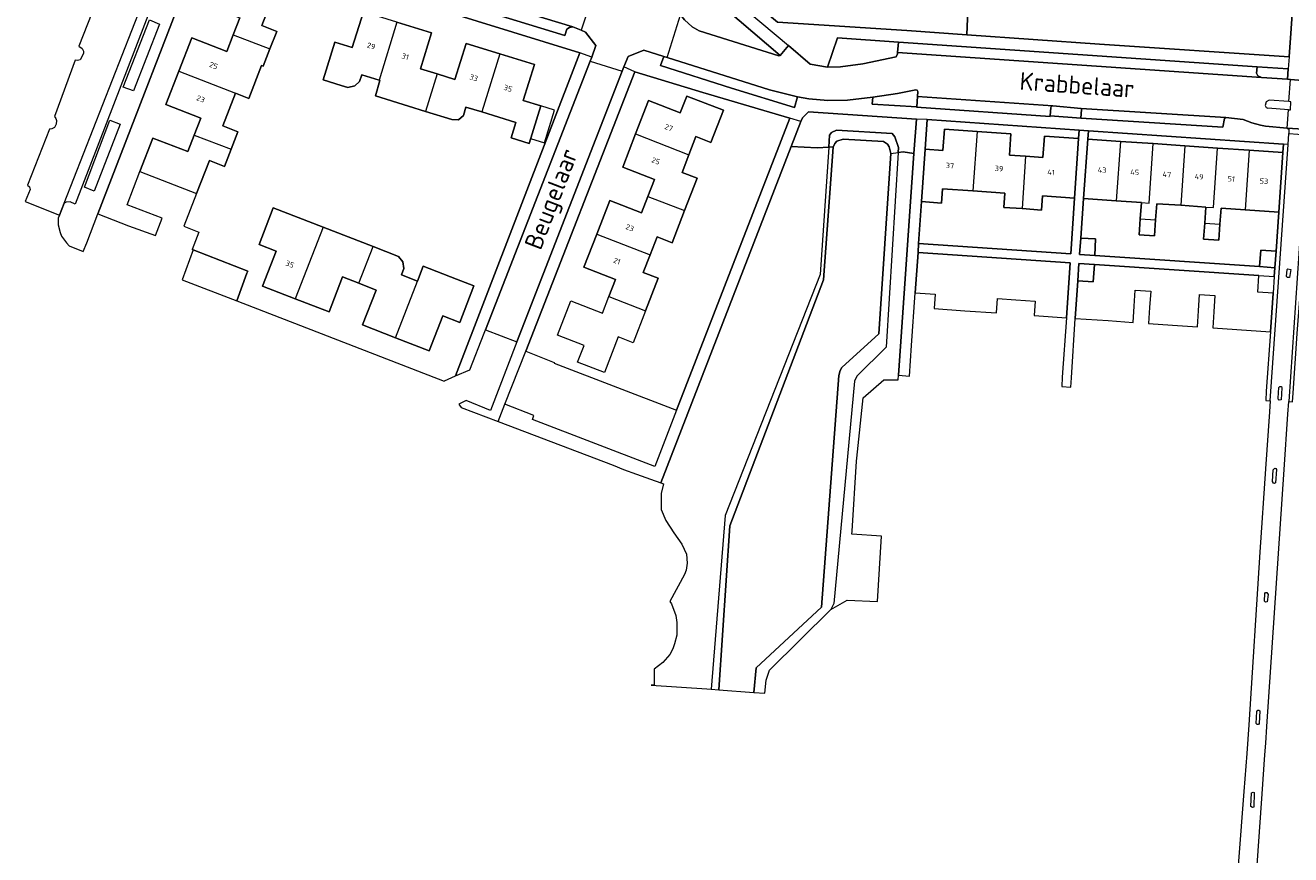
# Model space of a CAD drawing. Header units: metres. Extents: x 92650 to 117222, y 425801 to 461092.
# Tile 4 of 146: x 114448 to 114660, y 426019 to 426158. Entities that reach past the tile are written whole.
import ezdxf
from ezdxf.enums import TextEntityAlignment as Align

# ---------------------------------------------------------------- set-up
doc = ezdxf.new("R2010")
doc.units = ezdxf.units.M
for name, color, linetype, lineweight in [('B-WE-GK-BESCHOEIING-G', 253, 'GK-BESCHOEIING-SO', 15), ('B-WE-GR-BEPLANTING_CULTUUR_HEESTERS-GV', 253, 'CONTINUOUS', 15), ('B-WE-IE-TERREINAFSCHEIDING_KUNSTMATIG_HEKWERK-G', 253, 'IE-TERREINAFSCHEIDING_KUNSTMATIG-SO', 15), ('B-WE-OG-BEBOUWING-GV', 253, 'CONTINUOUS', 15), ('B-WE-OG-BEBOUWING-T18', 253, 'CONTINUOUS', 15), ('B-WE-OG-BEBOUWING_OVERBOUWING-GV', 253, 'CONTINUOUS', 15), ('B-WE-OG-TERREIN_BEGROEID-GV', 253, 'CONTINUOUS', 15), ('B-WE-OG-TERREIN_ERF-GV', 253, 'CONTINUOUS', 15), ('B-WE-OG-TOPOGRAFIE-T18', 7, 'CONTINUOUS', 15), ('B-WE-OG-WATER_SLOOT-GV', 253, 'CONTINUOUS', 15), ('B-WE-VH-OPENVERHARDING-GV', 253, 'CONTINUOUS', 15), ('B-WE-VH-OPENVERHARDING_BETONSTRAATSTEEN-GV', 253, 'CONTINUOUS', 15), ('B-WE-VH-OPENVERHARDING_TEGEL-GV', 253, 'CONTINUOUS', 15)]:
    doc.layers.add(name, color=color, linetype=linetype, lineweight=lineweight)
doc.styles.add('NLCS-ISO-M200-T18', font='NLCS-ISO.ttf', dxfattribs={"height": 0.36})
doc.linetypes.add('GK-BESCHOEIING-SO', pattern='A,18,-3,[1,NLCS.SHX,S=0.6,R=0,X=0,Y=0],-3', length=24)
doc.linetypes.add('IE-TERREINAFSCHEIDING_KUNSTMATIG-SO', pattern='A,4,[82,NLCS.SHX,S=0.75,R=90,X=0,Y=0],4,-2', length=10)

msp = doc.modelspace()

# ---------------------------------------------------------------- linework, layer by layer
at = {"layer": 'B-WE-GK-BESCHOEIING-G', "transparency": 33554687, "flags": 128}
msp.add_lwpolyline([(114569.591, 426046.574), (114570.009, 426050.679), (114580.94, 426060.846), (114583.839, 426099.627), (114584.057, 426100.472), (114584.323, 426100.972), (114590.569, 426106.602), (114592.531, 426136.81), (114592.296, 426137.941), (114592.01, 426138.422), (114591.325, 426138.846), (114584.556, 426139.243), (114583.503, 426138.896), (114583.15, 426138.533), (114582.913, 426137.909), (114581.265, 426115.672), (114565.599, 426074.462), (114563.775, 426047.016)], dxfattribs=at)
at = {"layer": 'B-WE-GR-BEPLANTING_CULTUUR_HEESTERS-GV', "transparency": 33554687, "flags": 128}
for points in [[(114584.974, 426160.289), (114564.162, 426166.763), (114573.578, 426158.814), (114595.256, 426157.442), (114605.258, 426156.724), (114605.526, 426162.121), (114604.766, 426160.806), (114588.8, 426161.818), (114587.34, 426165.557)], [(114562.597, 426163.051), (114558.215, 426164.423), (114556.908, 426160.645), (114557.356, 426160.071), (114558.001, 426159.246), (114559.27, 426158.045), (114560.43, 426157.382), (114573.795, 426153.194), (114573.999, 426153.252)], [(114593.816, 426155.463), (114583.62, 426156.197), (114581.936, 426151.315), (114584.135, 426151.338), (114587.879, 426151.836), (114593.474, 426153.027), (114593.663, 426153.521), (114593.683, 426153.773)], [(114555.121, 426152.9), (114554.52, 426153.09), (114553.976, 426151.578), (114565.885, 426147.792), (114576.422, 426144.55), (114576.935, 426146.335), (114572.215, 426147.491)], [(114659.103, 426151.042), (114653.878, 426151.366), (114653.768, 426150.295), (114654.007, 426149.821), (114654.635, 426149.579), (114658.969, 426149.288)], [(114596.957, 426147.421), (114596.76, 426147.494), (114593.684, 426146.882), (114589.561, 426146.265), (114589.456, 426145.099), (114596.888, 426144.674), (114597.027, 426146.381), (114597.094, 426147.211)], [(114624.409, 426144.373), (114619.699, 426144.824), (114619.44, 426144.749), (114619.364, 426144.543), (114619.26, 426143.172), (114624.399, 426142.767), (114624.467, 426144.215)], [(114596.838, 426142.612), (114578.76, 426143.819), (114577.74, 426142.804), (114577.505, 426142.197), (114575.878, 426138.003), (114580.213, 426137.773), (114582.167, 426137.871), (114582.303, 426139.909), (114582.638, 426140.327), (114583.468, 426140.745), (114592.771, 426140.165), (114593.229, 426139.624), (114593.818, 426137.821), (114593.767, 426136.996), (114594.627, 426137.125), (114596.433, 426136.815)]]:
    msp.add_lwpolyline(points, close=True, dxfattribs=at)
at = {"layer": 'B-WE-IE-TERREINAFSCHEIDING_KUNSTMATIG_HEKWERK-G', "transparency": 33554687, "flags": 128}
msp.add_lwpolyline([(114484.718, 426116.785), (114484.852, 426117.108), (114475.549, 426120.736)], dxfattribs=at)
at = {"layer": 'B-WE-OG-BEBOUWING-GV', "transparency": 33554687, "flags": 128}
for points in [[(114490.471, 426166.722), (114485.995, 426168.456), (114484.908, 426165.649), (114479.872, 426167.6), (114477.644, 426161.85), (114483.517, 426159.576), (114482.413, 426156.725), (114488.57, 426154.342), (114489.708, 426157.28), (114487.19, 426158.255)], [(114532.855, 426151.721), (114527.046, 426153.519), (114524.034, 426143.788), (114529.747, 426142.02), (114528.95, 426139.442), (114531.977, 426138.506), (114533.924, 426144.798), (114530.992, 426145.705)], [(114564.524, 426144.081), (114558.378, 426146.456), (114557.268, 426143.646), (114551.988, 426145.697), (114549.812, 426140.104), (114558.74, 426136.64), (114559.913, 426139.66), (114562.429, 426138.683)], [(114624.01, 426139.344), (114618.279, 426139.739), (114618.033, 426136.17), (114615.126, 426136.37), (114614.525, 426127.597), (114617.791, 426127.369), (114617.958, 426129.751), (114623.34, 426129.377)], [(114636.484, 426138.488), (114631.009, 426138.866), (114630.315, 426128.894), (114634.515, 426128.606), (114635.797, 426128.519)], [(114647.269, 426137.744), (114641.793, 426138.122), (114641.101, 426128.156), (114645.305, 426127.867), (114646.582, 426127.779)], [(114658.205, 426136.99), (114652.568, 426137.379), (114651.874, 426127.416), (114657.527, 426127.028)], [(114505.857, 426121.234), (114497.474, 426124.489), (114492.817, 426112.486), (114498.469, 426110.291), (114500.745, 426116.152), (114503.473, 426115.092)], [(114626.856, 426122.531), (114624.355, 426122.655), (114624.153, 426119.937), (114626.718, 426119.763)], [(114657.074, 426120.502), (114654.51, 426120.661), (114654.317, 426117.887), (114656.873, 426117.709)], [(114626.647, 426118.26), (114624.063, 426118.437), (114623.869, 426115.505), (114626.444, 426115.325)]]:
    msp.add_lwpolyline(points, close=True, dxfattribs=at)
for points in [[(114509.849, 426158.843), (114504.219, 426160.586), (114502.356, 426154.57), (114499.434, 426155.475), (114497.483, 426149.172), (114500.523, 426148.242), (114501.638, 426147.901), (114502.79, 426148.16), (114503.598, 426148.894), (114503.943, 426150.008), (114506.838, 426149.112)], [(114516.581, 426150.166), (114513.786, 426151.032), (114515.648, 426157.048), (114509.849, 426158.843), (114506.838, 426149.112), (114507, 426149.062), (114506.268, 426146.488), (114511.762, 426144.763), (114514.633, 426143.874)], [(114482.413, 426156.725), (114481.338, 426153.947), (114475.466, 426156.221), (114473.289, 426150.601), (114482.799, 426146.92), (114485.031, 426146.055), (114487.172, 426151.582), (114487.458, 426151.471), (114488.57, 426154.342)], [(114527.046, 426153.519), (114521.416, 426155.262), (114519.553, 426149.246), (114516.581, 426150.166), (114514.633, 426143.874), (114519.061, 426142.503), (114520.164, 426142.461), (114520.971, 426143.208), (114521.403, 426144.603), (114524.034, 426143.788)], [(114473.289, 426150.601), (114471.138, 426145.047), (114477.009, 426142.774), (114475.905, 426139.923), (114482.06, 426137.54), (114483.201, 426140.486), (114480.683, 426141.461), (114482.799, 426146.92)], [(114606.992, 426140.515), (114601.524, 426140.892), (114601.279, 426137.328), (114598.292, 426137.534), (114597.688, 426128.769), (114601.037, 426128.536), (114601.203, 426130.917), (114606.305, 426130.562)], [(114475.905, 426139.923), (114474.83, 426137.144), (114468.959, 426139.418), (114466.782, 426133.798), (114476.288, 426130.118), (114478.433, 426135.652), (114480.951, 426134.677), (114482.06, 426137.54)], [(114549.812, 426140.104), (114547.648, 426134.541), (114552.955, 426132.478), (114551.856, 426129.652), (114557.999, 426127.269), (114560.107, 426132.702), (114557.591, 426133.679), (114558.74, 426136.64)], [(114615.126, 426136.37), (114612.402, 426136.558), (114612.648, 426140.126), (114606.992, 426140.515), (114606.305, 426130.562), (114611.629, 426130.192), (114611.462, 426127.81), (114614.525, 426127.597)], [(114631.009, 426138.866), (114625.544, 426139.243), (114624.848, 426129.27), (114630.315, 426128.894)], [(114641.793, 426138.122), (114636.484, 426138.488)], [(114652.568, 426137.379), (114647.269, 426137.744)], [(114551.856, 426129.652), (114550.776, 426126.874), (114545.471, 426128.938), (114543.29, 426123.329), (114552.229, 426119.861), (114553.397, 426122.871), (114555.913, 426121.895), (114557.999, 426127.269)], [(114634.515, 426128.606), (114634.331, 426125.912), (114636.895, 426125.737), (114637.079, 426128.432), (114641.101, 426128.156)], [(114645.305, 426127.867), (114645.12, 426125.171), (114647.675, 426124.997), (114647.859, 426127.691), (114651.874, 426127.416)], [(114497.474, 426124.489), (114489.126, 426127.73), (114486.742, 426121.589), (114489.598, 426120.48), (114487.323, 426114.619), (114492.817, 426112.486)], [(114634.331, 426125.912), (114634.146, 426123.217), (114636.71, 426123.041), (114636.895, 426125.737)], [(114645.12, 426125.171), (114644.936, 426122.477), (114647.49, 426122.302), (114647.675, 426124.997)], [(114543.29, 426123.329), (114541.132, 426117.777), (114546.437, 426115.714), (114545.338, 426112.887), (114551.49, 426110.5), (114553.598, 426115.933), (114551.083, 426116.909), (114552.229, 426119.861)], [(114503.473, 426115.092), (114506.364, 426113.97), (114504.089, 426108.109), (114509.582, 426105.976), (114513.269, 426115.476), (114510.582, 426116.519), (114510.995, 426117.582), (114510.85, 426118.711), (114510.115, 426119.58), (114505.857, 426121.234)], [(114509.582, 426105.976), (114515.234, 426103.781), (114517.51, 426109.642), (114520.357, 426108.537), (114522.742, 426114.678), (114519.821, 426115.812), (114514.24, 426117.978), (114513.269, 426115.476)]]:
    msp.add_lwpolyline(points, dxfattribs=at)
at = {"layer": 'B-WE-OG-BEBOUWING_OVERBOUWING-GV', "transparency": 33554687, "flags": 128}
msp.add_lwpolyline([(114533.924, 426144.798), (114532.234, 426139.337), (114534.551, 426138.621), (114536.225, 426144.094)], close=True, dxfattribs=at)
at = {"layer": 'B-WE-OG-TERREIN_BEGROEID-GV', "transparency": 33554687, "flags": 128}
for points in [[(114582.913, 426137.909), (114583.15, 426138.533), (114583.503, 426138.896), (114584.556, 426139.243), (114591.325, 426138.846), (114592.01, 426138.422), (114592.296, 426137.941), (114592.531, 426136.81), (114593.767, 426136.996), (114593.818, 426137.821), (114593.229, 426139.624), (114592.771, 426140.165), (114583.468, 426140.745), (114582.638, 426140.327), (114582.303, 426139.909), (114582.167, 426137.871)], [(114582.167, 426137.871), (114580.213, 426137.773), (114575.878, 426138.003), (114554.024, 426081.654), (114554.496, 426081.48), (114554.087, 426079.875), (114554.066, 426077.205), (114554.896, 426075.363), (114556.188, 426073.268), (114557.533, 426071.409), (114558.34, 426069.705), (114558.441, 426068.23), (114558.276, 426067.036), (114558.014, 426066.33), (114555.565, 426061.788), (114555.846, 426061.408), (114556.537, 426059.462), (114556.73, 426058.27), (114556.736, 426056.171), (114556.351, 426054.695), (114556.031, 426053.86), (114555.528, 426052.906), (114554.377, 426051.547), (114552.941, 426050.434), (114552.916, 426047.772), (114552.416, 426047.777), (114561.716, 426047.172), (114562.457, 426047.116)], [(114592.531, 426136.81), (114590.569, 426106.602), (114584.323, 426100.972), (114584.057, 426100.472), (114583.839, 426099.627), (114580.94, 426060.846), (114570.009, 426050.679), (114569.591, 426046.574), (114571.465, 426046.432), (114571.695, 426048.628), (114572.249, 426050.283), (114582.503, 426060.456)]]:
    msp.add_lwpolyline(points, dxfattribs=at)
for points in [[(114581.265, 426115.672), (114582.913, 426137.909), (114582.167, 426137.871), (114580.746, 426116.54), (114564.822, 426076.189), (114562.457, 426047.116), (114563.775, 426047.016), (114565.599, 426074.462)], [(114596.433, 426136.815), (114594.627, 426137.125), (114593.767, 426136.996), (114591.754, 426104.391), (114586.84, 426099.519), (114586.485, 426098.692), (114583.002, 426061.47), (114582.503, 426060.456), (114585.249, 426062.041), (114590.317, 426061.767), (114590.99, 426072.736), (114586.014, 426073.091), (114586.064, 426073.58), (114586.823, 426085.319), (114586.881, 426085.803), (114587.943, 426095.93), (114591.41, 426098.944), (114593.788, 426098.947), (114593.84, 426099.685)]]:
    msp.add_lwpolyline(points, close=True, dxfattribs=at)
at = {"layer": 'B-WE-OG-TERREIN_ERF-GV', "transparency": 33554687, "flags": 128}
for points in [[(114607.65, 426197.382), (114607.539, 426192.505), (114607.115, 426185.6), (114606.95, 426185.618), (114606.557, 426181.742), (114606.879, 426181.726), (114605.526, 426162.121), (114605.258, 426156.724), (114627.514, 426155.127), (114659.283, 426153.04), (114660.251, 426167.323), (114660.615, 426176.674), (114661.44, 426184.881), (114661.995, 426190.402), (114660.333, 426191.433), (114657.612, 426192.94), (114653.699, 426193.996), (114651.97, 426194.276), (114633.392, 426195.461), (114633.435, 426196.037), (114628.245, 426196.554), (114628.176, 426195.881)], [(114561.058, 426147.042), (114549.7, 426150.543), (114531.408, 426103.748), (114536.19, 426101.83), (114536.145, 426101.713), (114556.675, 426093.835), (114575.654, 426142.742)], [(114558.378, 426146.456), (114564.524, 426144.081), (114562.429, 426138.683), (114559.913, 426139.66), (114558.74, 426136.64), (114557.591, 426133.679), (114560.107, 426132.702), (114557.999, 426127.269), (114555.913, 426121.895), (114553.397, 426122.871), (114552.229, 426119.861), (114551.083, 426116.909), (114553.598, 426115.933), (114551.49, 426110.5), (114549.404, 426105.125), (114546.888, 426106.101), (114544.585, 426100.166), (114540.095, 426101.883), (114541.18, 426104.675), (114536.712, 426106.412), (114538.949, 426112.164), (114544.255, 426110.101), (114545.338, 426112.887), (114546.437, 426115.714), (114541.132, 426117.777), (114543.29, 426123.329), (114545.471, 426128.938), (114550.776, 426126.874), (114551.856, 426129.652), (114552.955, 426132.478), (114547.648, 426134.541), (114549.812, 426140.104), (114551.988, 426145.697), (114557.268, 426143.646)], [(114624.106, 426140.766), (114598.636, 426142.525), (114598.292, 426137.534), (114601.279, 426137.328), (114601.524, 426140.892), (114606.992, 426140.515), (114612.648, 426140.126), (114612.402, 426136.558), (114615.126, 426136.37), (114618.033, 426136.17), (114618.279, 426139.739), (114624.01, 426139.344)], [(114658.301, 426138.406), (114625.643, 426140.66), (114625.544, 426139.243), (114631.009, 426138.866), (114636.484, 426138.488), (114641.793, 426138.122), (114647.269, 426137.744), (114652.568, 426137.379), (114658.205, 426136.99)], [(114606.305, 426130.562), (114601.203, 426130.917), (114601.037, 426128.536), (114597.688, 426128.769), (114597.204, 426121.746), (114622.712, 426120.034), (114623.34, 426129.377), (114617.958, 426129.751), (114617.791, 426127.369), (114614.525, 426127.597), (114611.462, 426127.81), (114611.629, 426130.192)], [(114630.315, 426128.894), (114624.848, 426129.27), (114624.355, 426122.655), (114626.856, 426122.531), (114626.718, 426119.763), (114654.317, 426117.887), (114654.51, 426120.661), (114657.074, 426120.502), (114657.527, 426127.028), (114651.874, 426127.416), (114647.859, 426127.691), (114647.675, 426124.997), (114647.49, 426122.302), (114644.936, 426122.477), (114645.12, 426125.171), (114645.305, 426127.867), (114641.101, 426128.156), (114637.079, 426128.432), (114636.895, 426125.737), (114636.71, 426123.041), (114634.146, 426123.217), (114634.331, 426125.912), (114634.515, 426128.606)], [(114492.817, 426112.486), (114487.323, 426114.619), (114489.598, 426120.48), (114486.742, 426121.589), (114489.126, 426127.73), (114497.474, 426124.489), (114505.857, 426121.234), (114510.115, 426119.58), (114510.85, 426118.711), (114510.995, 426117.582), (114510.582, 426116.519), (114513.269, 426115.476), (114514.24, 426117.978), (114519.821, 426115.812), (114522.742, 426114.678), (114520.357, 426108.537), (114517.51, 426109.642), (114515.234, 426103.781), (114509.582, 426105.976), (114504.089, 426108.109), (114506.364, 426113.97), (114503.473, 426115.092), (114500.745, 426116.152), (114498.469, 426110.291)], [(114622.586, 426118.536), (114597.107, 426120.252), (114596.64, 426113.483), (114599.97, 426113.251), (114599.803, 426110.858), (114604.928, 426110.499), (114610.23, 426110.128), (114610.398, 426112.521), (114613.467, 426112.307), (114616.739, 426112.078), (114616.572, 426109.686), (114621.955, 426109.309)], [(114654.197, 426116.384), (114626.647, 426118.26), (114626.444, 426115.325), (114623.869, 426115.505), (114623.453, 426109.208), (114628.932, 426108.835), (114633.131, 426108.549), (114633.315, 426111.241), (114633.498, 426113.932), (114636.07, 426113.758), (114635.886, 426111.065), (114635.703, 426108.374), (114639.709, 426108.101), (114643.908, 426107.815), (114644.092, 426110.507), (114644.275, 426113.199), (114646.837, 426113.024), (114646.654, 426110.332), (114646.47, 426107.64), (114650.484, 426107.367), (114656.129, 426106.983), (114656.599, 426113.416), (114654.017, 426113.582)]]:
    msp.add_lwpolyline(points, close=True, dxfattribs=at)
for points in [[(114490.471, 426166.722), (114487.19, 426158.255), (114489.708, 426157.28), (114488.57, 426154.342), (114487.458, 426151.471), (114487.172, 426151.582), (114485.031, 426146.055), (114482.799, 426146.92), (114480.683, 426141.461), (114483.201, 426140.486), (114482.06, 426137.54), (114480.951, 426134.677), (114478.433, 426135.652), (114476.288, 426130.118), (114474.169, 426124.649), (114476.687, 426123.674), (114475.549, 426120.736), (114475.708, 426120.674), (114484.852, 426117.108), (114484.718, 426116.785), (114483.011, 426112.154), (114517.728, 426098.717), (114517.801, 426098.756), (114519.623, 426099.569), (114540.486, 426153.692), (114477.671, 426173.124), (114459.762, 426126.723), (114464.909, 426124.726), (114469.395, 426123.121), (114470.502, 426125.979), (114464.634, 426128.252), (114466.782, 426133.798), (114468.959, 426139.418), (114474.83, 426137.144), (114475.905, 426139.923), (114477.009, 426142.774), (114471.138, 426145.047), (114473.289, 426150.601), (114475.466, 426156.221), (114481.338, 426153.947), (114482.413, 426156.725), (114483.517, 426159.576)], [(114509.849, 426158.843), (114515.648, 426157.048), (114513.786, 426151.032), (114516.581, 426150.166), (114519.553, 426149.246), (114521.416, 426155.262), (114527.046, 426153.519), (114532.855, 426151.721), (114530.992, 426145.705), (114533.924, 426144.798), (114531.977, 426138.506), (114528.95, 426139.442), (114529.747, 426142.02), (114524.034, 426143.788), (114521.403, 426144.603), (114520.971, 426143.208), (114520.164, 426142.461), (114519.061, 426142.503), (114514.633, 426143.874), (114511.762, 426144.763), (114506.268, 426146.488), (114507, 426149.062), (114506.838, 426149.112), (114503.943, 426150.008), (114503.598, 426148.894), (114502.79, 426148.16), (114501.638, 426147.901), (114500.523, 426148.242), (114497.483, 426149.172), (114499.434, 426155.475), (114502.356, 426154.57), (114504.219, 426160.586)]]:
    msp.add_lwpolyline(points, dxfattribs=at)
at = {"layer": 'B-WE-OG-WATER_SLOOT-GV', "transparency": 33554687, "flags": 128}
msp.add_lwpolyline([(114563.775, 426047.016), (114569.591, 426046.574), (114570.009, 426050.679), (114580.94, 426060.846), (114583.839, 426099.627), (114584.057, 426100.472), (114584.323, 426100.972), (114590.569, 426106.602), (114592.531, 426136.81), (114592.296, 426137.941), (114592.01, 426138.422), (114591.325, 426138.846), (114584.556, 426139.243), (114583.503, 426138.896), (114583.15, 426138.533), (114582.913, 426137.909), (114581.265, 426115.672), (114565.599, 426074.462)], close=True, dxfattribs=at)
at = {"layer": 'B-WE-VH-OPENVERHARDING-GV', "transparency": 33554687, "flags": 128}
for points in [[(114539.294, 426158.03), (114503.112, 426169.027), (114503.299, 426168.884), (114503.507, 426168.55), (114503.226, 426167.272), (114537.963, 426156.618), (114538.306, 426157.689), (114538.746, 426157.95)], [(114653.878, 426151.366), (114593.816, 426155.463), (114593.683, 426153.773), (114654.635, 426149.579), (114654.007, 426149.821), (114653.768, 426150.295)], [(114619.699, 426144.824), (114597.027, 426146.381), (114596.888, 426144.674), (114596.881, 426144.583), (114619.251, 426143.047), (114619.26, 426143.172), (114619.364, 426144.543), (114619.44, 426144.749)], [(114648.64, 426142.888), (114624.409, 426144.373), (114624.467, 426144.215), (114624.399, 426142.767), (114648.165, 426141.229), (114648.408, 426142.693)], [(114625.643, 426140.66), (114624.106, 426140.766), (114624.01, 426139.344), (114623.34, 426129.377), (114622.712, 426120.034), (114597.204, 426121.746), (114597.107, 426120.252), (114622.586, 426118.536), (114621.955, 426109.309), (114621.276, 426099.386), (114621.168, 426097.811), (114622.68, 426097.706), (114622.785, 426099.267), (114623.453, 426109.208), (114623.869, 426115.505), (114624.063, 426118.437), (114626.647, 426118.26), (114654.197, 426116.384), (114656.78, 426116.218), (114656.873, 426117.709), (114654.317, 426117.887), (114626.718, 426119.763), (114624.153, 426119.937), (114624.355, 426122.655), (114624.848, 426129.27), (114625.544, 426139.243)], [(114484.852, 426117.108), (114475.708, 426120.674), (114473.863, 426115.694), (114483.011, 426112.154), (114484.718, 426116.785)]]:
    msp.add_lwpolyline(points, close=True, dxfattribs=at)
at = {"layer": 'B-WE-VH-OPENVERHARDING_BETONSTRAATSTEEN-GV', "transparency": 33554687, "flags": 128}
for points in [[(114503.112, 426169.027), (114539.294, 426158.03), (114540.72, 426157.483)], [(114458.767, 426160.323), (114456.567, 426154.837), (114457.128, 426154.434), (114457.33, 426153.975), (114457.341, 426153.589), (114456.767, 426152.541), (114456.316, 426152.418), (114455.962, 426152.45), (114452.468, 426143.031), (114452.742, 426142.676), (114452.847, 426142.369), (114452.773, 426141.759), (114452.471, 426141.214), (114452.057, 426140.947), (114451.654, 426140.891), (114447.965, 426131.553), (114448.304, 426131.244), (114448.425, 426130.799), (114447.602, 426128.77), (114453.306, 426126.505), (114454.089, 426128.502), (114468.682, 426165.757)], [(114542.465, 426162.91), (114540.72, 426157.483), (114541.412, 426157.186), (114543.143, 426154.942), (114542.477, 426152.989), (114542.21, 426152.307), (114547.539, 426150.604), (114547.836, 426151.35), (114548.558, 426153.07), (114551.21, 426154.153), (114554.52, 426153.09), (114555.121, 426152.9), (114557.356, 426160.071)], [(114659.188, 426145.536), (114659.495, 426149.242), (114658.969, 426149.288), (114654.635, 426149.579), (114593.683, 426153.773), (114593.663, 426153.521), (114593.474, 426153.027), (114587.879, 426151.836), (114584.135, 426151.338), (114581.936, 426151.315), (114579.036, 426151.814), (114575.398, 426154.901), (114573.999, 426153.252), (114573.795, 426153.194), (114560.43, 426157.382), (114559.27, 426158.045), (114558.001, 426159.246), (114557.356, 426160.071)], [(114542.21, 426152.307), (114524.683, 426107.306), (114529.934, 426105.277), (114547.539, 426150.604)], [(114555.121, 426152.9), (114572.215, 426147.491), (114576.935, 426146.335), (114578.834, 426145.967), (114581.982, 426145.699), (114585.286, 426145.748), (114589.561, 426146.265), (114593.684, 426146.882), (114596.76, 426147.494), (114596.957, 426147.421), (114597.094, 426147.211), (114597.027, 426146.381), (114619.699, 426144.824), (114624.409, 426144.373), (114648.64, 426142.888), (114651.587, 426142.507), (114653.036, 426141.975), (114654.441, 426141.571), (114655.31, 426141.413), (114658.909, 426141.098), (114659.161, 426144.167), (114655.684, 426144.453)], [(114672.2, 426143.926), (114670.241, 426146.388), (114669.117, 426147.418), (114667.946, 426148.154), (114666.273, 426148.655), (114659.495, 426149.242)], [(114659.161, 426144.167), (114659.479, 426144.141), (114659.56, 426145.511), (114659.188, 426145.536), (114655.888, 426145.755), (114655.411, 426145.514), (114655.258, 426144.866), (114655.433, 426144.532), (114655.684, 426144.453)], [(114658.909, 426141.098), (114662.521, 426140.857), (114662.64, 426140.851), (114664.135, 426140.636), (114665.572, 426140.165), (114666.66, 426139.478)]]:
    msp.add_lwpolyline(points, dxfattribs=at)
at = {"layer": 'B-WE-VH-OPENVERHARDING_TEGEL-GV', "transparency": 33554687, "flags": 128}
for points in [[(114470.017, 426164.881), (114455.977, 426128.332), (114455.089, 426128.726), (114454.424, 426128.67), (114454.089, 426128.502), (114453.306, 426126.505), (114453.132, 426126.026), (114453.102, 426124.901), (114453.442, 426123.601), (114453.688, 426123.013), (114454.5, 426121.856), (114454.961, 426121.38), (114457.298, 426120.425), (114457.89, 426121.874), (114459.762, 426126.723), (114477.671, 426173.124), (114540.486, 426153.692)], [(114557.357, 426168.844), (114557.276, 426168.306), (114557.314, 426167.96), (114557.609, 426167.27), (114558.225, 426166.371), (114563.773, 426164.763), (114575.398, 426154.901), (114579.036, 426151.814), (114581.936, 426151.315), (114583.62, 426156.197), (114593.816, 426155.463), (114653.878, 426151.366), (114659.103, 426151.042)], [(114659.283, 426153.04), (114627.514, 426155.127), (114605.258, 426156.724), (114595.256, 426157.442), (114573.578, 426158.814), (114564.162, 426166.763), (114559.131, 426168.316)], [(114542.477, 426152.989), (114543.143, 426154.942), (114541.412, 426157.186), (114540.72, 426157.483), (114539.294, 426158.03), (114538.746, 426157.95), (114538.306, 426157.689), (114537.963, 426156.618), (114503.226, 426167.272)], [(114660.251, 426167.323), (114659.283, 426153.04), (114659.103, 426151.042), (114658.969, 426149.288), (114659.495, 426149.242), (114666.273, 426148.655)], [(114558.215, 426164.423), (114562.597, 426163.051), (114573.999, 426153.252), (114575.398, 426154.901)], [(114658.909, 426141.098), (114655.31, 426141.413), (114654.441, 426141.571), (114653.036, 426141.975), (114651.587, 426142.507), (114648.64, 426142.888), (114648.408, 426142.693), (114648.165, 426141.229), (114624.399, 426142.767), (114619.26, 426143.172), (114619.251, 426143.047), (114596.881, 426144.583), (114596.888, 426144.674), (114589.456, 426145.099), (114589.561, 426146.265), (114585.286, 426145.748), (114581.982, 426145.699), (114578.834, 426145.967), (114576.935, 426146.335), (114576.422, 426144.55), (114565.885, 426147.792), (114553.976, 426151.578), (114554.52, 426153.09), (114551.21, 426154.153), (114548.558, 426153.07), (114547.836, 426151.35)], [(114549.7, 426150.543), (114561.058, 426147.042), (114575.654, 426142.742)], [(114526.788, 426091.928), (114546.062, 426084.639), (114547.811, 426083.904), (114549.978, 426083.119), (114550.718, 426082.851), (114552.289, 426082.282), (114554.024, 426081.654), (114575.878, 426138.003), (114577.505, 426142.197), (114575.654, 426142.742), (114556.675, 426093.835), (114553.009, 426084.389), (114532.531, 426092.299), (114532.782, 426092.953), (114527.922, 426094.829)], [(114577.505, 426142.197), (114577.74, 426142.804), (114578.76, 426143.819), (114596.838, 426142.612)], [(114598.636, 426142.525), (114624.106, 426140.766), (114625.643, 426140.66), (114658.301, 426138.406)], [(114659.088, 426138.353), (114659.215, 426140.185)], [(114662.482, 426132.28), (114662.772, 426136.535), (114661.979, 426136.586), (114659.198, 426095.269), (114659.844, 426095.225), (114659.944, 426096.71), (114660.616, 426106.676), (114661.084, 426113.165), (114661.279, 426115.938), (114661.47, 426117.396), (114661.598, 426119.271), (114662.229, 426128.563), (114662.426, 426131.458)], [(114656.105, 426095.391), (114655.978, 426093.558), (114655.317, 426084.041), (114654.345, 426070.032), (114652.488, 426041.151), (114652.334, 426038.751), (114652.153, 426036.343), (114651.672, 426029.942), (114650.796, 426018.283), (114648.68, 425986.717), (114651.717, 425986.523), (114651.725, 425986.633), (114654.749, 426029.575), (114655.211, 426036.129), (114655.345, 426038.043), (114655.533, 426040.832), (114658.432, 426083.887), (114659.057, 426093.17), (114659.198, 426095.269)]]:
    msp.add_lwpolyline(points, dxfattribs=at)
for points in [[(114463.975, 426147.952), (114468.378, 426159.212), (114470.053, 426158.515), (114465.698, 426147.35)], [(114542.477, 426152.989), (114540.486, 426153.692), (114519.623, 426099.569), (114522.075, 426100.611), (114524.467, 426106.748), (114524.683, 426107.306), (114542.21, 426152.307)], [(114520.313, 426094.666), (114520.58, 426094.275), (114526.788, 426091.928), (114527.922, 426094.829), (114531.408, 426103.748), (114549.7, 426150.543), (114547.836, 426151.35), (114547.539, 426150.604), (114529.934, 426105.277), (114525.493, 426093.783), (114521.442, 426095.436), (114520.191, 426094.845)], [(114457.526, 426131.209), (114461.752, 426142.405), (114463.503, 426141.773), (114459.154, 426130.55)], [(114598.636, 426142.525), (114596.838, 426142.612), (114596.433, 426136.815), (114593.84, 426099.685), (114595.68, 426099.559), (114596.034, 426104.698), (114596.64, 426113.483), (114597.107, 426120.252), (114597.204, 426121.746), (114597.688, 426128.769), (114598.292, 426137.534)], [(114662.521, 426140.857), (114658.909, 426141.098), (114659.223, 426140.911), (114659.215, 426140.185), (114662.206, 426139.958), (114662.22, 426140.563)], [(114659.088, 426138.353), (114658.301, 426138.406), (114658.205, 426136.99), (114657.527, 426127.028), (114657.074, 426120.502), (114656.873, 426117.709), (114656.78, 426116.218), (114656.599, 426113.416), (114656.129, 426106.983), (114655.441, 426097.025), (114655.332, 426095.445), (114656.105, 426095.391)], [(114658.806, 426116.252), (114658.93, 426117.39), (114659.056, 426117.529), (114659.519, 426117.399), (114659.312, 426116.072), (114658.996, 426116.065)], [(114657.474, 426095.594), (114657.42, 426095.864), (114657.538, 426097.62), (114657.684, 426097.792), (114657.829, 426097.827), (114657.976, 426097.783), (114658.035, 426097.575), (114657.905, 426095.6), (114657.569, 426095.54)], [(114656.615, 426081.601), (114656.496, 426081.882), (114656.566, 426083.865), (114656.886, 426084.126), (114657.048, 426084.086), (114657.17, 426083.879), (114656.989, 426081.655), (114656.808, 426081.567)], [(114655.127, 426061.826), (114655.178, 426063.131), (114655.284, 426063.316), (114655.551, 426063.31), (114655.726, 426062.942), (114655.599, 426061.729), (114655.303, 426061.702)], [(114653.763, 426041.375), (114653.849, 426043.354), (114653.995, 426043.602), (114654.204, 426043.599), (114654.325, 426043.491), (114654.245, 426041.38), (114654.135, 426041.195), (114653.932, 426041.183)], [(114652.821, 426027.478), (114652.956, 426029.76), (114653.23, 426029.854), (114653.402, 426029.794), (114653.33, 426027.367), (114653.103, 426027.297)]]:
    msp.add_lwpolyline(points, close=True, dxfattribs=at)

# ---------------------------------------------------------------- texts
at = {"layer": 'B-WE-OG-BEBOUWING-T18', "transparency": 33554687, "style": 'NLCS-ISO-M200-T18'}
for s, rotation, p in [('29', 343, (114505.528, 426154.849)), ('31', 343, (114511.243, 426153.08)), ('25', 339, (114479.132, 426151.57)), ('33', 343, (114522.725, 426149.525)), ('35', 343, (114528.444, 426147.755)), ('23', 339, (114476.968, 426145.984)), ('27', 339, (114555.363, 426141.168)), ('25', 339, (114553.195, 426135.588)), ('37', 356, (114602.459, 426134.803)), ('39', 356, (114610.675, 426134.317)), ('41', 356, (114619.392, 426133.679)), ('43', 356, (114627.93, 426134.071)), ('45', 356, (114633.401, 426133.692)), ('47', 356, (114638.794, 426133.323)), ('49', 356, (114644.186, 426132.95)), ('51', 356, (114649.573, 426132.581)), ('53', 356, (114655.045, 426132.202)), ('23', 339, (114548.845, 426124.397)), ('21', 339, (114546.681, 426118.817)), ('35', 339, (114491.913, 426118.302))]:
    msp.add_text(s, height=0.9, rotation=rotation, dxfattribs=at).set_placement(p, align=Align.MIDDLE)
at = {"layer": 'B-WE-OG-TOPOGRAFIE-T18', "transparency": 33554687, "style": 'NLCS-ISO-M200-T18'}
for s, rotation, p in [('Krabbelaar', 356, (114623.752, 426148.338)), ('Beugelaar', 69, (114536.087, 426129.085))]:
    msp.add_text(s, height=3, rotation=rotation, dxfattribs=at).set_placement(p, align=Align.MIDDLE)

doc.saveas('drawing.dxf')
